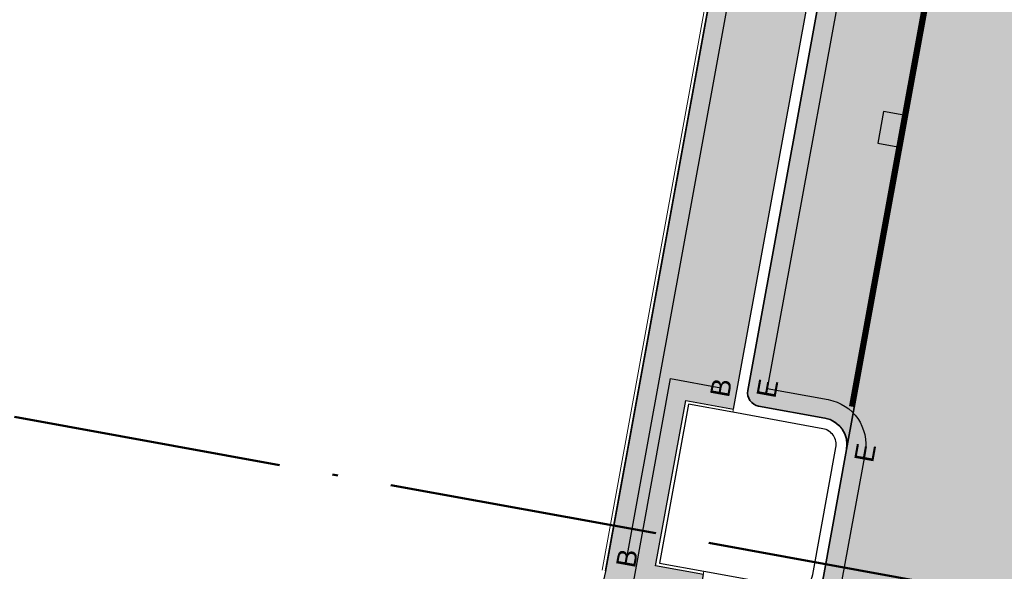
# Model space of a CAD drawing. Header units: metres. Extents: x 131295 to 132236, y 397710 to 398702.
# Tile 106 of 127: x 131664 to 131683, y 398586 to 398596. Entities that reach past the tile are written whole.
import ezdxf
from ezdxf.enums import TextEntityAlignment as Align

# ---------------------------------------------------------------- set-up
doc = ezdxf.new("R2010")
doc.units = ezdxf.units.M
for name, pattern in [('AL-BLADSCHEIDING', [13, 5, -1, 0, -1, 5, -1]), ('AL-MATERIAALS', [2, 1, -1]), ('MA-1-3', [4, 1, -3])]:
    doc.linetypes.add(name, pattern=pattern)
for name, color, linetype, lineweight in [('N-IE-markering 1 - 3 streep 0.10', 255, 'MA-1-3', 18), ('N-KO-opsluitband 60x200mm', 2, 'Continuous', 25), ('N-KO-opsluitband achterkant', 8, 'Continuous', 5), ('N-KO-tekst banden', 1, 'Continuous', 18), ('N-KO-trottoirband 180-200x250mm', 3, 'Continuous', 35), ('N-KO-trottoirband achterkant', 8, 'Continuous', 5), ('N-RI-straatkolk', 7, 'Continuous', 25), ("N-VH-arcering 'MAT' grijs 254", 254, 'Continuous', 18), ('X-AL-bladscheiding', 4, 'AL-BLADSCHEIDING', 50), ('X-AL-materiaalscheiding', 1, 'AL-MATERIAALS', 18)]:
    doc.layers.add(name, color=color, linetype=linetype, lineweight=lineweight)
doc.layers.add("N-VH-arcering 'MAT' kleur 1 (heiderood)", color=7, linetype='Continuous', lineweight=18, true_color=0xd98c8c)
doc.layers.add("N-VH-arcering 'MAT' kleur 5 (roodbruin)", color=7, linetype='Continuous', lineweight=18, true_color=0xc5a6a0)
doc.layers.add('X-AL-contourlijnen', color=30, linetype='Continuous', plot=False)
doc.layers.add('X-AL-hulplijn bandenlijnnummers', color=30, linetype='Continuous', plot=False)
doc.styles.add('CS Annotative', font='arial.ttf')

# ---------------------------------------------------------------- blocks, each defined once
blk = doc.blocks.new('*U120')
blk.add_lwpolyline([(-1.912155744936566, 1.912108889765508), (-2.500468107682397, -1.029640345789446), (-0.2941561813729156, -1.470874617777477), (0.2941561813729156, 1.470874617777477)], close=True)
blk.add_solid([(-1.912155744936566, 1.912108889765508), (0.2941561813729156, 1.470874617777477), (-1.912155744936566, 1.912108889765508), (-2.500468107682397, -1.029640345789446)])

msp = doc.modelspace()

# ---------------------------------------------------------------- hatches: boundary and pattern name
at = {"layer": "N-VH-arcering 'MAT' grijs 254"}
h = msp.add_hatch(color=256, dxfattribs=at)
h.dxf.hatch_style = 1
h.paths.add_polyline_path([(131681.8379085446, 398622.7272429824), (131675.1791546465, 398586.1856715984), (131674.2923798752, 398582.3351479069), (131673.1715870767, 398576.0662951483), (131675.1019128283, 398575.7211769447), (131675.8620413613, 398579.8925716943), (131676.9986255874, 398586.1298608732), (131676.1132059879, 398586.2912056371), (131676.6725345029, 398589.3606602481), (131677.5579541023, 398589.199315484), (131679.5801418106, 398600.2965744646), (131678.6947222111, 398600.4579192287), (131679.2540507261, 398603.5273738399), (131680.1394703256, 398603.3660290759), (131682.1616580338, 398614.4632880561), (131681.2762384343, 398614.62463282), (131681.8355669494, 398617.6940874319), (131682.7209865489, 398617.532742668), (131683.6087477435, 398622.4045534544)])
at = {"layer": "N-VH-arcering 'MAT' kleur 1 (heiderood)"}
h = msp.add_hatch(color=256, dxfattribs=at)
h.dxf.hatch_style = 1
edge = h.paths.add_edge_path()
edge.add_line((131696.31109688, 398646.98852678), (131697.3338564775, 398652.5960184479))
edge.add_line((131697.3338564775, 398652.5960184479), (131697.5226293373, 398653.6310048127))
edge.add_line((131697.5226293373, 398653.6310048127), (131701.1041562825, 398673.2674692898))
edge.add_line((131701.1041562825, 398673.2674692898), (131695.1230903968, 398674.349049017))
edge.add_line((131695.1230903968, 398674.349049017), (131695.1132863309, 398674.2948331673))
edge.add_line((131695.1132863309, 398674.2948331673), (131691.5728581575, 398654.7164945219))
edge.add_line((131691.5728581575, 398654.7164945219), (131691.3856462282, 398653.6812246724))
edge.add_line((131691.3856462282, 398653.6812246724), (131688.9770806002, 398640.3620126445))
edge.add_arc((131684.0568809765, 398641.2517517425), 5.000000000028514, 259.6021352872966, 349.7497511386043, ccw=False)
edge.add_line((131683.1544685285, 398636.3338607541), (131680.5873640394, 398636.8049137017))
edge.add_line((131680.5873640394, 398636.8049137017), (131679.6211166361, 398632.1125654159))
edge.add_line((131679.6211166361, 398632.1125654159), (131682.5382554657, 398631.5118687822))
edge.add_arc((131681.52981495, 398626.6146197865), 4.999999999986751, -10.327356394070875, 78.36430790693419, ccw=False)
edge.add_line((131686.4488127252, 398625.7182599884), (131686.4129583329, 398625.5215000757))
edge.add_line((131686.4129583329, 398625.5215000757), (131686.1115657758, 398623.8675333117))
edge.add_line((131686.1115657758, 398623.8675333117), (131686.0757113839, 398623.6707734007))
edge.add_line((131686.0757113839, 398623.6707734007), (131684.8208076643, 398616.7841765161))
edge.add_line((131684.8208076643, 398616.7841765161), (131684.3905549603, 398614.4230575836))
edge.add_line((131684.3905549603, 398614.4230575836), (131682.2392914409, 398602.6174629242))
edge.add_line((131682.2392914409, 398602.6174629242), (131681.809038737, 398600.2563439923))
edge.add_line((131681.809038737, 398600.2563439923), (131679.6577752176, 398588.4507493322))
edge.add_line((131679.6577752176, 398588.4507493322), (131679.2275225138, 398586.0896304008))
edge.add_line((131679.2275225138, 398586.0896304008), (131677.9726187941, 398579.2030335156))
edge.add_line((131677.9726187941, 398579.2030335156), (131683.7553925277, 398578.1492729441))
edge.add_line((131683.7553925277, 398578.1492729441), (131696.31109688, 398646.98852678))
at = {"layer": "N-VH-arcering 'MAT' kleur 5 (roodbruin)"}
h = msp.add_hatch(color=256, dxfattribs=at)
h.dxf.hatch_style = 1
edge = h.paths.add_edge_path()
edge.add_arc((131681.3171389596, 398600.3459799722), 0.4999999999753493, 259.6726435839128, 349.6726435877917, ccw=False)
edge.add_line((131681.2275029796, 398599.8540801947), (131679.9977535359, 398600.0781701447))
edge.add_arc((131679.9529355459, 398599.832220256), 0.249999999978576, 79.67264358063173, 169.6726435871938)
edge.add_line((131679.7069856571, 398599.877038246), (131677.8246300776, 398589.5471429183))
edge.add_arc((131678.0705799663, 398589.5023249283), 0.2499999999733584, 169.6726435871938, 259.6726435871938)
edge.add_line((131678.0257619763, 398589.2563750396), (131679.25551142, 398589.0322850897))
edge.add_arc((131679.1658754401, 398588.5403853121), 0.5000000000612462, -10.327356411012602, 79.67264358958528, ccw=False)
edge.add_line((131679.6577752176, 398588.4507493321), (131681.809038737, 398600.2563439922))

# ---------------------------------------------------------------- linework, layer by layer
at = {"layer": 'N-IE-markering 1 - 3 streep 0.10', "const_width": 0.1, "flags": 128}
msp.add_lwpolyline([(131681.6164311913, 398599.4782679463), (131679.7520028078, 398589.2467525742)], dxfattribs=at)
at = {"layer": 'N-KO-opsluitband 60x200mm', "flags": 128}
for points in [[(131675.1813239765, 398586.1975763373), (131681.8379085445, 398622.727242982), (131681.8359337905, 398623.8527913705), (131681.5101955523, 398624.9841009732), (131680.8278345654, 398626.0365258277), (131679.8748804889, 398626.8371767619), (131678.6351487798, 398627.3244494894)], [(131676.9986255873, 398586.1298608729), (131676.1132059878, 398586.2912056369), (131676.6725345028, 398589.3606602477), (131677.5579541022, 398589.1993154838)]]:
    msp.add_lwpolyline(points, dxfattribs=at)
at = {"layer": 'N-KO-opsluitband achterkant', "flags": 128}
for points in [[(131675.1222960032, 398586.2083326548), (131681.7778990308, 398622.7326128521)], [(131677.0093819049, 398586.1888888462), (131676.1829902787, 398586.3394772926), (131676.7208061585, 398589.2908759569), (131677.5471977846, 398589.1402875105)]]:
    msp.add_lwpolyline(points, dxfattribs=at)
at = {"layer": 'N-KO-trottoirband 180-200x250mm', "flags": 128}
msp.add_lwpolyline([(131679.7069856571, 398599.877038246), (131677.8246300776, 398589.5471429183, 0.414213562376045), (131678.0257619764, 398589.2563750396), (131679.2555114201, 398589.0322850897, -0.4142135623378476), (131679.6577752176, 398588.4507493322), (131679.2275225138, 398586.0896304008, -0.4142135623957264), (131678.6459867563, 398585.6873666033), (131677.4162373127, 398585.9114565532, 0.4142135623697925), (131677.1254694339, 398585.7103246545), (131676.1394736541, 398580.2994271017, 0.4142135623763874), (131676.3406055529, 398580.008659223), (131677.5703549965, 398579.7845692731, -0.4142135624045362), (131677.9726187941, 398579.2030335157), (131677.3175065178, 398575.6079416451, -0.414483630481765), (131671.4976140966, 398571.5861321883), (131668.6009408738, 398572.116825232)], format="xyb", dxfattribs=at)
at = {"layer": 'N-KO-trottoirband achterkant'}
msp.add_lwpolyline([(131668.6009408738, 398572.116825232), (131668.6369607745, 398572.3134652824), (131671.5336498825, 398571.7828589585, 0.4144836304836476), (131677.1207466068, 398575.6437960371), (131677.7758588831, 398579.2388879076, 0.41421356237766), (131677.5345006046, 398579.5878093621), (131675.8620413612, 398579.892571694), (131677.0093819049, 398586.1888888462), (131678.6818411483, 398585.8841265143, 0.4142135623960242), (131679.0307626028, 398586.1254847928), (131679.4610153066, 398588.4866037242, 0.4142135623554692), (131679.2196570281, 398588.8355251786), (131677.5471977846, 398589.1402875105), (131679.5908981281, 398600.3556024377)], format="xyb", dxfattribs=at)
at = {"layer": 'X-AL-bladscheiding', "flags": 128}
msp.add_lwpolyline([(131625.5417153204, 398596.0796606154), (131737.7061077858, 398575.704438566)], dxfattribs=at)
at = {"layer": 'X-AL-contourlijnen', "flags": 128}
msp.add_lwpolyline([(131679.6211166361, 398632.1125654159), (131682.5382554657, 398631.5118687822, -0.4075411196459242), (131686.4488127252, 398625.7182599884), (131686.4129583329, 398625.5215000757), (131686.1115657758, 398623.8675333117), (131686.0757113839, 398623.6707734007), (131684.8208076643, 398616.7841765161), (131684.3905549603, 398614.4230575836), (131682.2392914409, 398602.6174629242), (131681.809038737, 398600.2563439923), (131679.6577752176, 398588.4507493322), (131679.2275225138, 398586.0896304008), (131677.9726187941, 398579.2030335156), (131683.7553925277, 398578.1492729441), (131696.31109688, 398646.98852678)], format="xyb", dxfattribs=at)
msp.add_lwpolyline([(131681.8379085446, 398622.7272429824), (131675.1791546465, 398586.1856715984), (131674.2923798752, 398582.3351479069), (131673.1715870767, 398576.0662951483), (131675.1019128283, 398575.7211769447), (131675.8620413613, 398579.8925716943), (131676.9986255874, 398586.1298608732), (131676.1132059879, 398586.2912056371), (131676.6725345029, 398589.3606602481), (131677.5579541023, 398589.199315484), (131679.5801418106, 398600.2965744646), (131678.6947222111, 398600.4579192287), (131679.2540507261, 398603.5273738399), (131680.1394703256, 398603.3660290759), (131682.1616580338, 398614.4632880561), (131681.2762384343, 398614.62463282), (131681.8355669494, 398617.6940874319), (131682.7209865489, 398617.532742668), (131683.6087477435, 398622.4045534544)], close=True, dxfattribs=at)
for points in [[(131681.809038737, 398600.2563439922, -0.4142135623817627), (131681.2275029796, 398599.8540801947), (131679.9977535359, 398600.0781701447, 0.4142135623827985), (131679.7069856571, 398599.877038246), (131677.8246300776, 398589.5471429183, 0.4142135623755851), (131678.0257619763, 398589.2563750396), (131679.25551142, 398589.0322850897, -0.4142135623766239), (131679.6577752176, 398588.4507493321)], [(131679.4610153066, 398588.4866037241, 0.4142135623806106), (131679.2196570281, 398588.8355251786), (131677.5471977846, 398589.1402875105), (131676.7208061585, 398589.2908759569), (131676.1829902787, 398586.3394772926), (131677.0093819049, 398586.1888888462), (131678.6818411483, 398585.8841265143, 0.4142135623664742), (131679.0307626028, 398586.1254847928)]]:
    msp.add_lwpolyline(points, format="xyb", close=True, dxfattribs=at)
at = {"layer": 'X-AL-hulplijn bandenlijnnummers', "flags": 128}
for points in [[(131675.5794354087, 398586.4299710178), (131682.1274752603, 398622.3639714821)], [(131676.6407405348, 398585.8393126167), (131675.7061309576, 398586.0096209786), (131676.3909498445, 398589.7677352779), (131677.3255594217, 398589.597426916)]]:
    msp.add_lwpolyline(points, dxfattribs=at)
msp.add_lwpolyline([(131680.0333883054, 398599.7159131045), (131678.1868871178, 398589.5827776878), (131679.318256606, 398589.3766149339, -0.4142135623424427), (131680.0021050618, 398588.3880041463), (131679.571852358, 398586.0268852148, -0.4142135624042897), (131678.5832415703, 398585.3430367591), (131677.4518720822, 398585.549199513), (131676.5017306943, 398580.3350618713), (131677.6331001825, 398580.1288991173, -0.4142135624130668), (131678.3169486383, 398579.1402883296), (131677.661836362, 398575.5451964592, -0.414483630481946), (131671.4345514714, 398571.2418603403), (131668.8329564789, 398571.7184927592)], format="xyb", dxfattribs=at)
at = {"layer": 'X-AL-materiaalscheiding', "flags": 128}
msp.add_lwpolyline([(131681.8090387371, 398600.2563439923), (131679.6577752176, 398588.4507493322)], dxfattribs=at)

# ---------------------------------------------------------------- block references
at = {"layer": 'N-RI-straatkolk', "xscale": 0.2, "yscale": 0.2, "zscale": 0.2, "rotation": 1}
msp.add_blockref('*U120', (131680.7335205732, 398594.3541690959), dxfattribs=at)

# ---------------------------------------------------------------- texts
at = {"layer": 'N-KO-tekst banden', "style": 'CS Annotative'}
for s, p in [('B', (131677.3255594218, 398589.597426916)), ('E', (131678.1868871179, 398589.5827776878)), ('E', (131680.002105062, 398588.3880041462)), ('B', (131675.5794354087, 398586.4299710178))]:
    msp.add_text(s, height=0.3599999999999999, rotation=79.70420456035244, dxfattribs=at).set_placement(p, align=Align.MIDDLE)

doc.saveas('drawing.dxf')
